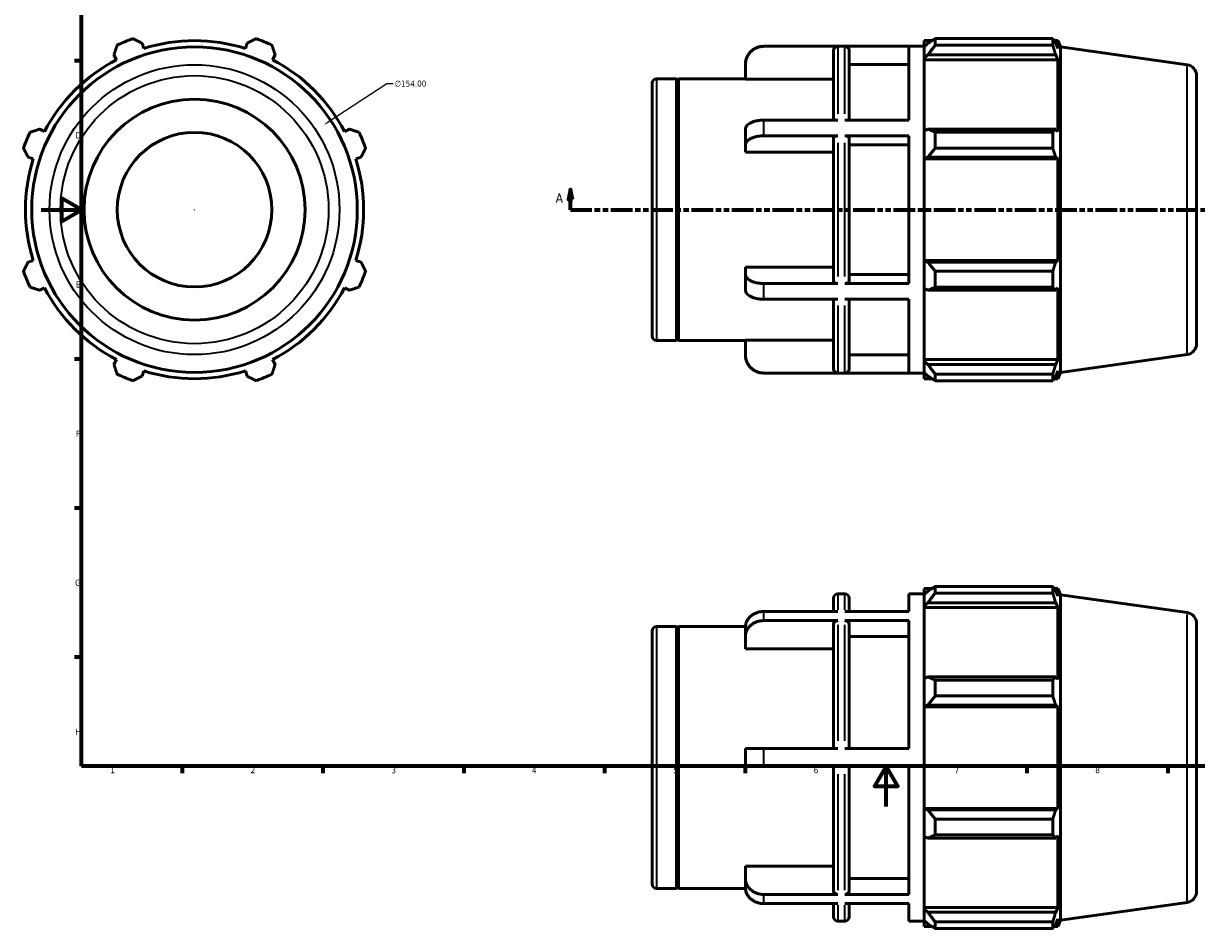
# Model space of a CAD drawing. Header units: millimetres. Extents: x -56 to 934, y -61 to 756.
# Tile 1 of 4: x -9 to 575, y -61 to 390. Entities that reach past the tile are written whole.
import ezdxf

# ---------------------------------------------------------------- set-up
doc = ezdxf.new("R2010")
doc.units = ezdxf.units.MM
doc.linetypes.add('DOUBLE_DASH_CHAIN', pattern=[1.2403, 0.6614, -0.0827, 0.1654, -0.0827, 0.1654, -0.0827])
for name, color, linetype, lineweight in [('Border (ANSI)', 7, 'Continuous', 70), ('Dimension (ANSI)', 7, 'Continuous', 25), ('Section Line (ANSI)', 7, 'DOUBLE_DASH_CHAIN', 70), ('Visible (ANSI)', 7, 'Continuous', 50), ('Visible Narrow (ANSI)', 7, 'Continuous', 35)]:
    doc.layers.add(name, color=color, linetype=linetype, lineweight=lineweight)
doc.styles.add('Label Text (ANSI)', font='tahoma.ttf')
doc.styles.add('Note Text (ANSI)', font='tahoma.ttf')
doc.dimstyles.new('Default - mm (ANSI)', dxfattribs={"dimtxt": 3.048, "dimasz": 2.5, "dimexe": 3.175, "dimexo": 1.6002, "dimgap": 0.8, "dimtad": 0, "dimtoh": 1, "dimrnd": 1e-08, "dimzin": 4, "dimdsep": 46, "dimtxsty": 'Note Text (ANSI)', "dimcen": 0.09, "dimdle": 10, "dimclrd": 256, "dimclre": 256, "dimclrt": 256, "dimadec": 1, "dimazin": 1, "dimtfac": 1, "dimtofl": 0, "dimtmove": 0, "dimatfit": 3, "dimfxl": 1, "dimtolj": 1, "dimtzin": 4, "dimlwd": -1, "dimlwe": -1, "dimarcsym": 0})

# ---------------------------------------------------------------- blocks, each defined once
blk = doc.blocks.new('Borders Default Border')
at = {"layer": 'Border (ANSI)'}
for p, q in [((20, 371.25), (16.55, 371.25)), ((20, 222.75), (16.55, 222.75)), ((20, 148.5), (16.55, 148.5)), ((20, 74.25), (16.55, 74.25)), ((70.08, 20), (70.08, 16.55)), ((140.17, 20), (140.17, 16.55)), ((210.25, 20), (210.25, 16.55)), ((280.33, 20), (280.33, 16.55)), ((350.42, 20), (350.42, 16.55)), ((490.58, 20), (490.58, 16.55)), ((560.67, 20), (560.67, 16.55))]:
    blk.add_line(p, q, dxfattribs=at)
at = {"layer": 'Border (ANSI)', "flags": 128}
for points in [[(20, 20), (20, 574), (821, 574), (821, 20), (20, 20)], [(0, 297), (20, 297), (10, 302.77), (10, 291.23), (20, 297)], [(420.5, 0), (420.5, 20), (414.73, 10), (426.27, 10), (420.5, 20)]]:
    blk.add_lwpolyline(points, dxfattribs=at)
at = {"layer": 'Border (ANSI)', "char_height": 3.05, "attachment_point": 7, "style": 'Note Text (ANSI)'}
for s, insert in [('D', (16.96, 332.6)), ('E', (17.21, 258.35)), ('F', (17.29, 184.1)), ('G', (16.81, 109.79)), ('H', (16.97, 35.6)), ('1', (34.35, 16.55)), ('2', (104.2, 16.55)), ('3', (174.26, 16.49)), ('4', (244.23, 16.55)), ('5', (314.48, 16.49)), ('6', (384.49, 16.49)), ('7', (454.6, 16.55)), ('8', (524.63, 16.48))]:
    blk.add_mtext(s, dxfattribs=dict(at, insert=insert))
blk = doc.blocks.new('2dTransSection0')
at = {"layer": 'Section Line (ANSI)', "linetype": 'Continuous'}
for p, q in [((263.38, 307.11), (262.38, 302.11)), ((263.38, 302.11), (263.38, 307.11)), ((264.38, 302.11), (263.38, 307.11)), ((615.68, 307.11), (614.68, 302.11)), ((615.68, 302.11), (615.68, 307.11)), ((616.68, 302.11), (615.68, 307.11)), ((262.38, 302.11), (264.38, 302.11)), ((263.38, 297.11), (263.38, 302.11)), ((614.68, 302.11), (616.68, 302.11)), ((615.68, 297.11), (615.68, 302.11)), ((263.38, 297.11), (273.89, 297.11)), ((605.18, 297.11), (615.68, 297.11))]:
    blk.add_line(p, q, dxfattribs=at)
at = {"layer": 'Section Line (ANSI)', "linetype": 'DOUBLE_DASH_CHAIN', "ltscale": 16.210289}
blk.add_line((263.38, 297.11), (615.68, 297.11), dxfattribs=at)
at = {"layer": 'Section Line (ANSI)', "linetype": 'Continuous', "flags": 128}
for points in [[(264.38, 302.11), (263.38, 307.11), (262.38, 302.11), (264.38, 302.11)], [(616.68, 302.11), (615.68, 307.11), (614.68, 302.11), (616.68, 302.11)]]:
    blk.add_lwpolyline(points, dxfattribs=at)
at = {"layer": 'Section Line (ANSI)'}
for points in [[(264.38, 302.11), (263.38, 307.11), (262.38, 302.11), (264.38, 302.11)], [(616.68, 302.11), (615.68, 307.11), (614.68, 302.11), (616.68, 302.11)]]:
    blk.add_solid(points, dxfattribs=at)
at = {"layer": 'Section Line (ANSI)', "char_height": 4.57, "attachment_point": 7, "style": 'Label Text (ANSI)'}
for insert in [(256.02, 300.61), (619.15, 300.61)]:
    blk.add_mtext('A', dxfattribs=dict(at, insert=insert))
blk = doc.blocks.new('*D11')
at = {"layer": 'Defpoints', "color": 0, "transparency": 16777216}
for p in [(140.68, 339.31), (11.88, 254.9)]:
    blk.add_point(p, dxfattribs=at)
at = {"layer": 'Dimension (ANSI)', "transparency": 16777216}
for p, q in [((171.92, 359.78), (142.78, 340.68)), ((175.14, 359.78), (171.92, 359.78)), ((76.19, 297.11), (76.37, 297.11)), ((76.28, 297.02), (76.28, 297.2))]:
    blk.add_line(p, q, dxfattribs=at)
blk.add_solid([(142.55, 341.03), (143, 340.33), (140.68, 339.31)], dxfattribs=at)
at = {"layer": 'Dimension (ANSI)', "transparency": 16777216, "insert": (175.94, 361.42), "char_height": 3.048, "attachment_point": 1, "style": 'Note Text (ANSI)'}
blk.add_mtext('\\A1;∅154.00', dxfattribs=at)

msp = doc.modelspace()

# ---------------------------------------------------------------- linework, layer by layer
at = {"layer": 'Visible (ANSI)'}
for p, q in [((50.972, 377.378), (50.155, 379.967)), ((102.406, 379.967), (101.59, 377.378)), ((439.531, 381.273), (439.531, 378.241)), ((439.531, 381.273), (443.384, 381.273)), ((441.341, 379.967), (439.531, 378.241)), ((444.961, 382.262), (444.961, 378.99)), ((444.961, 382.262), (503.452, 382.262)), ((503.452, 378.99), (503.452, 382.262)), ((504.089, 381.273), (506.011, 381.273)), ((506.011, 377.378), (504.914, 379.967)), ((507.281, 378.13), (506.011, 381.273)), ((506.011, 377.378), (506.011, 381.273)), ((36.164, 374.172), (37.418, 371.763)), ((115.144, 371.763), (116.397, 374.172)), ((359.538, 378.558), (439.531, 378.558)), ((396.565, 378.432), (359.538, 378.432)), ((394.365, 341.689), (394.365, 376.229)), ((431.788, 378.432), (399.907, 378.432)), ((402.107, 376.229), (402.107, 341.689)), ((431.788, 341.689), (431.788, 378.432)), ((439.531, 372.566), (439.531, 378.241)), ((439.531, 372.566), (441.341, 374.172)), ((441.341, 374.172), (504.914, 374.172)), ((503.452, 378.99), (444.961, 378.99)), ((504.914, 374.172), (506.011, 371.763)), ((507.281, 216.086), (507.281, 378.13)), ((570.297, 369.274), (507.281, 378.13)), ((350.488, 369.367), (350.488, 369.508)), ((350.488, 362.111), (350.488, 369.367)), ((431.788, 369.367), (402.107, 369.367)), ((439.531, 371.763), (439.531, 372.566)), ((439.531, 371.763), (439.531, 336.389)), ((439.531, 371.763), (506.011, 371.763)), ((506.011, 335.971), (506.011, 371.763)), ((306.231, 362.268), (316.131, 362.268)), ((316.131, 231.948), (316.131, 362.268)), ((316.631, 361.768), (316.131, 362.268)), ((316.631, 361.768), (317.131, 362.268)), ((317.131, 231.948), (317.131, 362.268)), ((317.131, 362.268), (350.488, 362.268)), ((394.365, 362.111), (350.488, 362.111)), ((575.031, 363.827), (575.031, 230.389)), ((304.031, 234.148), (304.031, 360.068)), ((316.631, 232.448), (316.631, 361.768)), ((396.565, 341.689), (359.538, 341.689)), ((431.788, 341.689), (399.907, 341.689)), ((1.625, 335.971), (-0.783, 337.225)), ((153.344, 337.225), (150.936, 335.971)), ((350.488, 329.319), (350.488, 337.156)), ((396.565, 333.851), (359.538, 333.851)), ((431.788, 333.851), (399.907, 333.851)), ((431.788, 260.365), (431.788, 333.851)), ((441.341, 337.225), (439.531, 336.389)), ((439.531, 322.689), (439.531, 336.389)), ((504.914, 337.225), (441.341, 337.225)), ((444.961, 335.653), (444.961, 327.752)), ((444.961, 335.653), (503.452, 335.653)), ((503.452, 327.752), (503.452, 335.653)), ((506.011, 335.971), (504.914, 337.225)), ((350.488, 325.691), (350.488, 329.319)), ((394.365, 261.467), (394.365, 332.75)), ((402.107, 332.75), (402.107, 261.467)), ((431.788, 329.319), (402.107, 329.319)), ((503.452, 327.752), (444.961, 327.752)), ((-6.578, 323.233), (-3.989, 322.417)), ((156.55, 322.417), (159.14, 323.233)), ((394.365, 325.691), (350.488, 325.691)), ((439.531, 322.689), (441.341, 323.233)), ((439.531, 322.417), (439.531, 322.689)), ((439.531, 322.417), (439.531, 271.799)), ((439.531, 322.417), (506.011, 322.417)), ((441.341, 323.233), (504.914, 323.233)), ((504.914, 323.233), (506.011, 322.417)), ((506.011, 271.799), (506.011, 322.417)), ((-3.989, 271.799), (-6.578, 270.983)), ((159.14, 270.983), (156.55, 271.799)), ((439.531, 271.527), (439.531, 271.799)), ((439.531, 271.799), (506.011, 271.799)), ((441.341, 270.983), (439.531, 271.527)), ((439.531, 257.827), (439.531, 271.527)), ((504.914, 270.983), (441.341, 270.983)), ((506.011, 271.799), (504.914, 270.983)), ((350.488, 264.898), (350.488, 268.526)), ((350.488, 268.526), (394.365, 268.526)), ((350.488, 257.06), (350.488, 264.898)), ((402.107, 264.898), (431.788, 264.898)), ((444.961, 266.464), (444.961, 258.564)), ((444.961, 266.464), (503.452, 266.464)), ((503.452, 258.564), (503.452, 266.464)), ((-0.783, 256.991), (1.625, 258.245)), ((150.936, 258.245), (153.344, 256.991)), ((396.565, 260.365), (359.538, 260.365)), ((431.788, 260.365), (399.907, 260.365)), ((439.531, 257.827), (441.341, 256.991)), ((439.531, 257.827), (439.531, 222.453)), ((441.341, 256.991), (504.914, 256.991)), ((503.452, 258.564), (444.961, 258.564)), ((504.914, 256.991), (506.011, 258.245)), ((506.011, 222.453), (506.011, 258.245)), ((396.565, 252.527), (359.538, 252.527)), ((394.365, 217.987), (394.365, 252.527)), ((431.788, 252.527), (399.907, 252.527)), ((402.107, 252.527), (402.107, 217.987)), ((431.788, 215.784), (431.788, 252.527)), ((306.231, 231.948), (316.131, 231.948)), ((316.631, 232.448), (316.131, 231.948)), ((316.631, 232.448), (317.131, 231.948)), ((317.131, 231.948), (350.488, 231.948)), ((350.488, 224.85), (350.488, 232.105)), ((350.488, 232.105), (394.365, 232.105)), ((37.418, 222.453), (36.164, 220.045)), ((116.397, 220.045), (115.144, 222.453)), ((350.488, 224.708), (350.488, 224.85)), ((402.107, 224.85), (431.788, 224.85)), ((439.531, 221.65), (439.531, 222.453)), ((439.531, 222.453), (506.011, 222.453)), ((506.011, 222.453), (504.914, 220.045)), ((570.297, 224.943), (507.281, 216.086)), ((50.155, 214.249), (50.972, 216.839)), ((101.59, 216.839), (102.406, 214.249)), ((439.531, 215.975), (439.531, 221.65)), ((441.341, 220.045), (439.531, 221.65)), ((504.914, 220.045), (441.341, 220.045)), ((504.914, 214.249), (506.011, 216.839)), ((506.011, 212.943), (506.011, 216.839)), ((507.281, 216.086), (506.011, 212.943)), ((396.565, 215.784), (359.538, 215.784)), ((359.538, 215.658), (439.531, 215.658)), ((431.788, 215.784), (399.907, 215.784)), ((439.531, 215.975), (441.341, 214.249)), ((439.531, 215.975), (439.531, 212.943)), ((439.531, 212.943), (443.384, 212.943)), ((444.961, 215.227), (444.961, 211.954)), ((444.961, 215.227), (503.452, 215.227)), ((503.452, 211.954), (444.961, 211.954)), ((503.452, 211.954), (503.452, 215.227)), ((504.089, 212.943), (506.011, 212.943)), ((396.565, 105.798), (399.907, 105.798)), ((431.788, 97.039), (431.788, 105.798)), ((431.788, 105.798), (439.531, 105.798)), ((439.531, 108.513), (439.531, 105.481)), ((439.531, 108.513), (443.384, 108.513)), ((441.341, 107.207), (439.531, 105.481)), ((439.531, 99.806), (439.531, 105.481)), ((444.961, 109.502), (444.961, 106.229)), ((444.961, 109.502), (503.452, 109.502)), ((503.452, 106.229), (444.961, 106.229)), ((503.452, 106.229), (503.452, 109.502)), ((504.089, 108.513), (506.011, 108.513)), ((506.011, 104.618), (504.914, 107.207)), ((507.281, 105.37), (506.011, 108.513)), ((506.011, 104.618), (506.011, 108.513)), ((507.281, -56.674), (507.281, 105.37)), ((570.297, 96.513), (507.281, 105.37)), ((394.365, 97.039), (394.365, 103.598)), ((402.107, 103.598), (402.107, 97.039)), ((439.531, 99.806), (441.341, 101.412)), ((439.531, 99.003), (439.531, 99.806)), ((441.341, 101.412), (504.914, 101.412)), ((504.914, 101.412), (506.011, 99.003)), ((396.565, 97.039), (359.538, 97.039)), ((431.788, 97.039), (399.907, 97.039)), ((439.531, 99.003), (439.531, 63.629)), ((439.531, 99.003), (506.011, 99.003)), ((506.011, 63.211), (506.011, 99.003)), ((306.231, 89.508), (316.131, 89.508)), ((316.131, -40.812), (316.131, 89.508)), ((316.631, 89.008), (316.131, 89.508)), ((316.631, 89.008), (317.131, 89.508)), ((316.631, -40.312), (316.631, 89.008)), ((317.131, -40.812), (317.131, 89.508)), ((317.131, 89.508), (350.496, 89.508)), ((350.488, 84.663), (350.488, 89.188)), ((396.565, 92.514), (359.538, 92.514)), ((394.365, 28.873), (394.365, 90.606)), ((431.788, 92.514), (399.907, 92.514)), ((402.107, 90.606), (402.107, 28.873)), ((431.788, 28.873), (431.788, 92.514)), ((575.031, 91.067), (575.031, -42.371)), ((304.031, -38.612), (304.031, 87.308)), ((350.488, 78.38), (350.488, 84.663)), ((431.788, 84.663), (402.107, 84.663)), ((394.365, 78.38), (350.488, 78.38)), ((441.341, 64.465), (439.531, 63.629)), ((504.914, 64.465), (441.341, 64.465)), ((506.011, 63.211), (504.914, 64.465)), ((439.531, 49.929), (439.531, 63.629)), ((444.961, 62.893), (444.961, 54.992)), ((444.961, 62.893), (503.452, 62.893)), ((503.452, 54.992), (503.452, 62.893)), ((503.452, 54.992), (444.961, 54.992)), ((439.531, 49.929), (441.341, 50.473)), ((439.531, 49.657), (439.531, 49.929)), ((439.531, 49.657), (439.531, -0.961)), ((439.531, 49.657), (506.011, 49.657)), ((441.341, 50.473), (504.914, 50.473)), ((504.914, 50.473), (506.011, 49.657)), ((506.011, -0.961), (506.011, 49.657)), ((350.488, 19.823), (350.488, 28.873)), ((396.565, 28.873), (359.538, 28.873)), ((399.907, 28.873), (431.788, 28.873)), ((396.565, 19.823), (359.538, 19.823)), ((394.365, -41.91), (394.365, 19.823)), ((431.788, 19.823), (399.907, 19.823)), ((402.107, 19.823), (402.107, -41.91)), ((431.788, -43.818), (431.788, 19.823)), ((439.531, -1.233), (439.531, -0.961)), ((439.531, -0.961), (506.011, -0.961)), ((439.531, -14.933), (439.531, -1.233)), ((441.341, -1.777), (439.531, -1.233)), ((504.914, -1.777), (441.341, -1.777)), ((506.011, -0.961), (504.914, -1.777)), ((444.961, -6.296), (444.961, -14.196)), ((444.961, -6.296), (503.452, -6.296)), ((503.452, -14.196), (503.452, -6.296)), ((439.531, -14.933), (439.531, -50.307)), ((439.531, -14.933), (441.341, -15.769)), ((441.341, -15.769), (504.914, -15.769)), ((503.452, -14.196), (444.961, -14.196)), ((504.914, -15.769), (506.011, -14.515)), ((506.011, -50.307), (506.011, -14.515)), ((350.488, -35.967), (350.488, -29.683)), ((350.488, -29.683), (394.365, -29.683)), ((306.231, -40.812), (316.131, -40.812)), ((316.631, -40.312), (316.131, -40.812)), ((316.631, -40.312), (317.131, -40.812)), ((317.131, -40.812), (350.496, -40.812)), ((350.488, -40.492), (350.488, -35.967)), ((402.107, -35.967), (431.788, -35.967)), ((396.565, -43.818), (359.538, -43.818)), ((431.788, -43.818), (399.907, -43.818)), ((396.565, -48.343), (359.538, -48.343)), ((394.365, -54.902), (394.365, -48.343)), ((431.788, -48.343), (399.907, -48.343)), ((402.107, -48.343), (402.107, -54.902)), ((431.788, -57.102), (431.788, -48.343)), ((439.531, -51.11), (439.531, -50.307)), ((439.531, -50.307), (506.011, -50.307)), ((439.531, -56.785), (439.531, -51.11)), ((441.341, -52.715), (439.531, -51.11)), ((506.011, -50.307), (504.914, -52.715)), ((570.297, -47.817), (507.281, -56.674)), ((396.565, -57.102), (399.907, -57.102)), ((431.788, -57.102), (439.531, -57.102)), ((439.531, -56.785), (439.531, -59.817)), ((439.531, -56.785), (441.341, -58.511)), ((504.914, -52.715), (441.341, -52.715)), ((444.961, -57.533), (444.961, -60.806)), ((444.961, -57.533), (503.452, -57.533)), ((503.452, -60.806), (503.452, -57.533)), ((504.914, -58.511), (506.011, -55.922)), ((506.011, -59.817), (506.011, -55.922)), ((507.281, -56.674), (506.011, -59.817)), ((439.531, -59.817), (443.384, -59.817)), ((503.452, -60.806), (444.961, -60.806)), ((504.089, -59.817), (506.011, -59.817))]:
    msp.add_line(p, q, dxfattribs=at)
for radius in [81.022, 55, 38.5]:
    msp.add_circle((76.281, 297.108), radius, dxfattribs=at)
for centre, radius, start, end in [((76.281, 297.108), 90.5, 109.791984, 115.208016), ((76.281, 297.108), 84.165, 72.5, 107.5), ((76.281, 297.108), 90.5, 64.791984, 70.208016), ((359.538, 369.508), 9.05, 90, 180), ((76.281, 297.108), 84.165, 117.5, 152.5), ((76.281, 297.108), 84.165, 27.5, 62.5), ((569.531, 363.827), 5.5, 0, 82), ((306.231, 360.068), 2.2, 90, 180), ((76.281, 297.108), 90.5, 154.791984, 160.208016), ((76.281, 297.108), 90.5, 19.791984, 25.208016), ((76.281, 297.108), 84.165, 162.5, 197.5), ((76.281, 297.108), 84.165, 342.5, 17.5), ((76.281, 297.108), 90.5, 199.791984, 205.208016), ((76.281, 297.108), 90.5, 334.791984, 340.208016), ((76.281, 297.108), 84.165, 207.5, 242.5), ((76.281, 297.108), 84.165, 297.5, 332.5), ((306.231, 234.148), 2.2, 180, 270), ((569.531, 230.389), 5.5, 278, 0), ((359.538, 224.708), 9.05, 180, 270), ((76.281, 297.108), 84.165, 252.5, 287.5), ((76.281, 297.108), 90.5, 244.791984, 250.208016), ((76.281, 297.108), 90.5, 289.791984, 295.208016), ((396.565, 103.598), 2.2, 90, 180), ((399.907, 103.598), 2.2, 0, 90), ((569.531, 91.067), 5.5, 0, 82), ((306.231, 87.308), 2.2, 90, 180), ((306.231, -38.612), 2.2, 180, 270), ((569.531, -42.371), 5.5, 278, 0), ((396.565, -54.902), 2.2, 180, 270), ((399.907, -54.902), 2.2, 270, 0)]:
    msp.add_arc(centre, radius, start, end, dxfattribs=at)
for points, weights in [([(45.637, 382.262), (47.942, 381.091), (50.155, 379.967)], [1, 1.00115078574, 1.00148468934]), ([(102.406, 379.967), (104.619, 381.091), (106.925, 382.262)], [1.00148468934, 1.00115078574, 1]), ([(444.961, 382.262), (443.079, 381.091), (441.341, 379.967)], [1.01331659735, 1.00957785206, 1.00503179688]), ([(503.452, 382.262), (504.212, 381.091), (504.914, 379.967)], [1, 1.00115078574, 1.00148468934]), ([(36.164, 374.172), (36.934, 376.531), (37.736, 378.99)], [1.00148468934, 1.00115078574, 1]), ([(114.825, 378.99), (115.627, 376.531), (116.397, 374.172)], [1, 1.00115078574, 1.00148468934]), ([(441.341, 374.172), (443.079, 376.531), (444.961, 378.99)], [1.00503179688, 1.00957785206, 1.01331659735]), ([(504.914, 374.172), (504.212, 376.531), (503.452, 378.99)], [1.00148468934, 1.00115078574, 1]), ([(-5.601, 335.653), (-3.143, 336.455), (-0.783, 337.225)], [1, 1.00115078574, 1.00148468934]), ([(153.344, 337.225), (155.704, 336.455), (158.162, 335.653)], [1.00148468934, 1.00115078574, 1]), ([(444.961, 335.653), (443.079, 336.455), (441.341, 337.225)], [1.01331659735, 1.00957785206, 1.00503179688]), ([(503.452, 335.653), (504.212, 336.455), (504.914, 337.225)], [1, 1.00115078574, 1.00148468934]), ([(-6.578, 323.233), (-7.702, 325.447), (-8.873, 327.752)], [1.00148468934, 1.00115078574, 1]), ([(161.435, 327.752), (160.264, 325.447), (159.14, 323.233)], [1, 1.00115078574, 1.00148468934]), ([(441.341, 323.233), (443.079, 325.447), (444.961, 327.752)], [1.00503179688, 1.00957785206, 1.01331659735]), ([(504.914, 323.233), (504.212, 325.447), (503.452, 327.752)], [1.00148468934, 1.00115078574, 1]), ([(-8.873, 266.464), (-7.702, 268.77), (-6.578, 270.983)], [1, 1.00115078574, 1.00148468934]), ([(159.14, 270.983), (160.264, 268.77), (161.435, 266.464)], [1.00148468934, 1.00115078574, 1]), ([(444.961, 266.464), (443.079, 268.77), (441.341, 270.983)], [1.01331659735, 1.00957785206, 1.00503179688]), ([(503.452, 266.464), (504.212, 268.77), (504.914, 270.983)], [1, 1.00115078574, 1.00148468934]), ([(-0.783, 256.991), (-3.143, 257.761), (-5.601, 258.564)], [1.00148468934, 1.00115078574, 1]), ([(158.162, 258.564), (155.704, 257.761), (153.344, 256.991)], [1, 1.00115078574, 1.00148468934]), ([(441.341, 256.991), (443.079, 257.761), (444.961, 258.564)], [1.00503179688, 1.00957785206, 1.01331659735]), ([(504.914, 256.991), (504.212, 257.761), (503.452, 258.564)], [1.00148468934, 1.00115078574, 1]), ([(37.736, 215.227), (36.934, 217.685), (36.164, 220.045)], [1, 1.00115078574, 1.00148468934]), ([(116.397, 220.045), (115.627, 217.685), (114.825, 215.227)], [1.00148468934, 1.00115078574, 1]), ([(444.961, 215.227), (443.079, 217.685), (441.341, 220.045)], [1.01331659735, 1.00957785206, 1.00503179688]), ([(503.452, 215.227), (504.212, 217.685), (504.914, 220.045)], [1, 1.00115078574, 1.00148468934]), ([(50.155, 214.249), (47.942, 213.125), (45.637, 211.954)], [1.00148468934, 1.00115078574, 1]), ([(106.925, 211.954), (104.619, 213.125), (102.406, 214.249)], [1, 1.00115078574, 1.00148468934]), ([(441.341, 214.249), (443.079, 213.125), (444.961, 211.954)], [1.00503179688, 1.00957785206, 1.01331659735]), ([(504.914, 214.249), (504.212, 213.125), (503.452, 211.954)], [1.00148468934, 1.00115078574, 1]), ([(444.961, 109.502), (443.079, 108.331), (441.341, 107.207)], [1.01331659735, 1.00957785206, 1.00503179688]), ([(441.341, 101.412), (443.079, 103.771), (444.961, 106.229)], [1.00503179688, 1.00957785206, 1.01331659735]), ([(503.452, 109.502), (504.212, 108.331), (504.914, 107.207)], [1, 1.00115078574, 1.00148468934]), ([(504.914, 101.412), (504.212, 103.771), (503.452, 106.229)], [1.00148468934, 1.00115078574, 1]), ([(444.961, 62.893), (443.079, 63.695), (441.341, 64.465)], [1.01331659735, 1.00957785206, 1.00503179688]), ([(503.452, 62.893), (504.212, 63.695), (504.914, 64.465)], [1, 1.00115078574, 1.00148468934]), ([(441.341, 50.473), (443.079, 52.687), (444.961, 54.992)], [1.00503179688, 1.00957785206, 1.01331659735]), ([(504.914, 50.473), (504.212, 52.687), (503.452, 54.992)], [1.00148468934, 1.00115078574, 1]), ([(444.961, -6.296), (443.079, -3.99), (441.341, -1.777)], [1.01331659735, 1.00957785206, 1.00503179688]), ([(503.452, -6.296), (504.212, -3.99), (504.914, -1.777)], [1, 1.00115078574, 1.00148468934]), ([(441.341, -15.769), (443.079, -14.999), (444.961, -14.196)], [1.00503179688, 1.00957785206, 1.01331659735]), ([(504.914, -15.769), (504.212, -14.999), (503.452, -14.196)], [1.00148468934, 1.00115078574, 1]), ([(444.961, -57.533), (443.079, -55.075), (441.341, -52.715)], [1.01331659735, 1.00957785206, 1.00503179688]), ([(503.452, -57.533), (504.212, -55.075), (504.914, -52.715)], [1, 1.00115078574, 1.00148468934]), ([(441.341, -58.511), (443.079, -59.635), (444.961, -60.806)], [1.00503179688, 1.00957785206, 1.01331659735]), ([(504.914, -58.511), (504.212, -59.635), (503.452, -60.806)], [1.00148468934, 1.00115078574, 1])]:
    msp.add_rational_spline(points, weights, degree=2, dxfattribs=at)
for points, knots in [([(350.488, 369.367), (350.488, 369.926), (350.544, 370.538), (350.781, 371.735), (350.964, 372.321), (351.392, 373.355), (351.676, 373.899), (352.353, 374.913), (352.746, 375.384), (353.536, 376.175), (354.006, 376.567), (355.019, 377.245), (355.561, 377.529), (356.593, 377.957), (357.177, 378.14), (358.371, 378.377), (358.98, 378.432), (359.538, 378.432)], [-1.3414583, -1.3414583, -1.3414583, -1.3414583, -1.1735102, -1.1735102, -1.0055622, -1.0055622, -0.8378034, -0.8378034, -0.6700445, -0.6700445, -0.5024671, -0.5024671, -0.3348897, -0.3348897, -0.1674448, -0.1674448, 0, 0, 0, 0]), ([(394.365, 376.229), (394.365, 376.501), (394.428, 376.821), (394.636, 377.324), (394.817, 377.595), (395.201, 377.98), (395.472, 378.161), (395.974, 378.369), (396.293, 378.432), (396.565, 378.432)], [0.97824083, 0.97824083, 0.97824083, 0.97824083, 1.05986767, 1.05986767, 1.14142425, 1.14142425, 1.22290066, 1.22290066, 1.30431272, 1.30431272, 1.30431272, 1.30431272]), ([(399.907, 378.432), (400.179, 378.432), (400.498, 378.369), (401, 378.161), (401.271, 377.98), (401.655, 377.595), (401.836, 377.324), (402.044, 376.821), (402.107, 376.501), (402.107, 376.229)], [0, 0, 0, 0, 0.08141206, 0.08141206, 0.16288846, 0.16288846, 0.24444505, 0.24444505, 0.32607188, 0.32607188, 0.32607188, 0.32607188]), ([(359.538, 341.689), (358.98, 341.689), (358.371, 341.661), (357.177, 341.543), (356.593, 341.451), (355.561, 341.237), (355.019, 341.095), (354.006, 340.757), (353.536, 340.56), (352.746, 340.165), (352.353, 339.929), (351.676, 339.422), (351.392, 339.151), (350.964, 338.634), (350.781, 338.34), (350.544, 337.742), (350.488, 337.436), (350.488, 337.156)], [0, 0, 0, 0, 0.1674448, 0.1674448, 0.3348897, 0.3348897, 0.5024671, 0.5024671, 0.6700445, 0.6700445, 0.8378034, 0.8378034, 1.0055622, 1.0055622, 1.1735102, 1.1735102, 1.3414583, 1.3414583, 1.3414583, 1.3414583]), ([(350.488, 329.319), (350.488, 329.599), (350.544, 329.904), (350.781, 330.503), (350.964, 330.796), (351.392, 331.313), (351.676, 331.585), (352.353, 332.092), (352.746, 332.327), (353.536, 332.723), (354.006, 332.919), (355.019, 333.258), (355.561, 333.4), (356.593, 333.614), (357.177, 333.705), (358.371, 333.824), (358.98, 333.851), (359.538, 333.851)], [-1.3414583, -1.3414583, -1.3414583, -1.3414583, -1.1735102, -1.1735102, -1.0055622, -1.0055622, -0.8378034, -0.8378034, -0.6700445, -0.6700445, -0.5024671, -0.5024671, -0.3348897, -0.3348897, -0.1674448, -0.1674448, 0, 0, 0, 0]), ([(396.565, 333.851), (396.293, 333.851), (395.974, 333.82), (395.472, 333.716), (395.201, 333.625), (394.817, 333.433), (394.636, 333.297), (394.428, 333.046), (394.365, 332.886), (394.365, 332.75)], [0, 0, 0, 0, 0.08141206, 0.08141206, 0.16288846, 0.16288846, 0.24444505, 0.24444505, 0.32607188, 0.32607188, 0.32607188, 0.32607188]), ([(402.107, 332.75), (402.107, 332.886), (402.044, 333.046), (401.836, 333.297), (401.655, 333.433), (401.271, 333.625), (401, 333.716), (400.498, 333.82), (400.179, 333.851), (399.907, 333.851)], [-0.32607188, -0.32607188, -0.32607188, -0.32607188, -0.24444505, -0.24444505, -0.16288846, -0.16288846, -0.08141206, -0.08141206, 0, 0, 0, 0]), ([(359.538, 260.365), (358.98, 260.365), (358.371, 260.392), (357.177, 260.511), (356.593, 260.602), (355.561, 260.816), (355.019, 260.959), (354.006, 261.297), (353.536, 261.494), (352.746, 261.889), (352.353, 262.125), (351.676, 262.632), (351.392, 262.903), (350.964, 263.42), (350.781, 263.713), (350.544, 264.312), (350.488, 264.618), (350.488, 264.898)], [0, 0, 0, 0, 0.1674448, 0.1674448, 0.3348897, 0.3348897, 0.5024671, 0.5024671, 0.6700445, 0.6700445, 0.8378034, 0.8378034, 1.0055622, 1.0055622, 1.1735102, 1.1735102, 1.3414583, 1.3414583, 1.3414583, 1.3414583]), ([(350.488, 257.06), (350.488, 256.78), (350.544, 256.475), (350.781, 255.876), (350.964, 255.583), (351.392, 255.066), (351.676, 254.794), (352.353, 254.287), (352.746, 254.051), (353.536, 253.656), (354.006, 253.46), (355.019, 253.121), (355.561, 252.979), (356.593, 252.765), (357.177, 252.674), (358.371, 252.555), (358.98, 252.527), (359.538, 252.527)], [-1.3414583, -1.3414583, -1.3414583, -1.3414583, -1.1735102, -1.1735102, -1.0055622, -1.0055622, -0.8378034, -0.8378034, -0.6700445, -0.6700445, -0.5024671, -0.5024671, -0.3348897, -0.3348897, -0.1674448, -0.1674448, 0, 0, 0, 0]), ([(394.365, 261.467), (394.365, 261.331), (394.428, 261.17), (394.636, 260.919), (394.817, 260.783), (395.201, 260.591), (395.472, 260.501), (395.974, 260.397), (396.293, 260.365), (396.565, 260.365)], [-0.32607188, -0.32607188, -0.32607188, -0.32607188, -0.24444505, -0.24444505, -0.16288846, -0.16288846, -0.08141206, -0.08141206, 0, 0, 0, 0]), ([(399.907, 260.365), (400.179, 260.365), (400.498, 260.397), (401, 260.501), (401.271, 260.591), (401.655, 260.783), (401.836, 260.919), (402.044, 261.17), (402.107, 261.331), (402.107, 261.467)], [0, 0, 0, 0, 0.08141206, 0.08141206, 0.16288846, 0.16288846, 0.24444505, 0.24444505, 0.32607188, 0.32607188, 0.32607188, 0.32607188]), ([(359.538, 215.784), (358.98, 215.784), (358.371, 215.839), (357.177, 216.077), (356.593, 216.259), (355.561, 216.687), (355.019, 216.972), (354.006, 217.649), (353.536, 218.041), (352.746, 218.832), (352.353, 219.303), (351.676, 220.318), (351.392, 220.861), (350.964, 221.895), (350.781, 222.481), (350.544, 223.678), (350.488, 224.29), (350.488, 224.85)], [0, 0, 0, 0, 0.1674448, 0.1674448, 0.3348897, 0.3348897, 0.5024671, 0.5024671, 0.6700445, 0.6700445, 0.8378034, 0.8378034, 1.0055622, 1.0055622, 1.1735102, 1.1735102, 1.3414583, 1.3414583, 1.3414583, 1.3414583]), ([(394.365, 217.987), (394.365, 217.715), (394.428, 217.395), (394.636, 216.892), (394.817, 216.621), (395.201, 216.237), (395.472, 216.055), (395.974, 215.848), (396.293, 215.784), (396.565, 215.784)], [-0.32607188, -0.32607188, -0.32607188, -0.32607188, -0.24444505, -0.24444505, -0.16288846, -0.16288846, -0.08141206, -0.08141206, 0, 0, 0, 0]), ([(399.907, 215.784), (400.179, 215.784), (400.498, 215.848), (401, 216.055), (401.271, 216.237), (401.655, 216.621), (401.836, 216.892), (402.044, 217.395), (402.107, 217.715), (402.107, 217.987)], [0, 0, 0, 0, 0.08141206, 0.08141206, 0.16288846, 0.16288846, 0.24444505, 0.24444505, 0.32607188, 0.32607188, 0.32607188, 0.32607188]), ([(359.538, 97.039), (358.98, 97.039), (358.371, 96.992), (357.177, 96.786), (356.593, 96.628), (355.561, 96.257), (355.019, 96.011), (354.006, 95.424), (353.536, 95.084), (352.746, 94.399), (352.353, 93.991), (351.676, 93.113), (351.392, 92.643), (350.964, 91.747), (350.781, 91.24), (350.544, 90.203), (350.488, 89.673), (350.488, 89.188)], [0, 0, 0, 0, 0.1674448, 0.1674448, 0.3348897, 0.3348897, 0.5024671, 0.5024671, 0.6700445, 0.6700445, 0.8378034, 0.8378034, 1.0055622, 1.0055622, 1.1735102, 1.1735102, 1.3414583, 1.3414583, 1.3414583, 1.3414583]), ([(350.488, 84.663), (350.488, 85.148), (350.544, 85.678), (350.781, 86.715), (350.964, 87.222), (351.392, 88.118), (351.676, 88.588), (352.353, 89.466), (352.746, 89.874), (353.536, 90.559), (354.006, 90.899), (355.019, 91.486), (355.561, 91.732), (356.593, 92.103), (357.177, 92.261), (358.371, 92.467), (358.98, 92.514), (359.538, 92.514)], [-1.3414583, -1.3414583, -1.3414583, -1.3414583, -1.1735102, -1.1735102, -1.0055622, -1.0055622, -0.8378034, -0.8378034, -0.6700445, -0.6700445, -0.5024671, -0.5024671, -0.3348897, -0.3348897, -0.1674448, -0.1674448, 0, 0, 0, 0]), ([(396.565, 92.514), (396.293, 92.514), (395.974, 92.459), (395.472, 92.279), (395.201, 92.122), (394.817, 91.789), (394.636, 91.554), (394.428, 91.119), (394.365, 90.842), (394.365, 90.606)], [0, 0, 0, 0, 0.08141206, 0.08141206, 0.16288846, 0.16288846, 0.24444505, 0.24444505, 0.32607188, 0.32607188, 0.32607188, 0.32607188]), ([(402.107, 90.606), (402.107, 90.842), (402.044, 91.119), (401.836, 91.554), (401.655, 91.789), (401.271, 92.122), (401, 92.279), (400.498, 92.459), (400.179, 92.514), (399.907, 92.514)], [-0.32607188, -0.32607188, -0.32607188, -0.32607188, -0.24444505, -0.24444505, -0.16288846, -0.16288846, -0.08141206, -0.08141206, 0, 0, 0, 0]), ([(359.538, 28.873), (358.98, 28.873), (358.371, 28.873), (357.177, 28.873), (356.593, 28.873), (355.561, 28.873), (355.019, 28.873), (354.006, 28.873), (353.536, 28.873), (352.746, 28.873), (352.353, 28.873), (351.676, 28.873), (351.392, 28.873), (350.964, 28.873), (350.781, 28.873), (350.544, 28.873), (350.488, 28.873), (350.488, 28.873)], [0, 0, 0, 0, 0.1674448, 0.1674448, 0.3348897, 0.3348897, 0.5024671, 0.5024671, 0.6700445, 0.6700445, 0.8378034, 0.8378034, 1.0055622, 1.0055622, 1.1735102, 1.1735102, 1.3414583, 1.3414583, 1.3414583, 1.3414583]), ([(350.488, 19.823), (350.488, 19.823), (350.544, 19.823), (350.781, 19.823), (350.964, 19.823), (351.392, 19.823), (351.676, 19.823), (352.353, 19.823), (352.746, 19.823), (353.536, 19.823), (354.006, 19.823), (355.019, 19.823), (355.561, 19.823), (356.593, 19.823), (357.177, 19.823), (358.371, 19.823), (358.98, 19.823), (359.538, 19.823)], [-1.3414583, -1.3414583, -1.3414583, -1.3414583, -1.1735102, -1.1735102, -1.0055622, -1.0055622, -0.8378034, -0.8378034, -0.6700445, -0.6700445, -0.5024671, -0.5024671, -0.3348897, -0.3348897, -0.1674448, -0.1674448, 0, 0, 0, 0]), ([(359.538, -43.818), (358.98, -43.818), (358.371, -43.771), (357.177, -43.565), (356.593, -43.407), (355.561, -43.036), (355.019, -42.79), (354.006, -42.203), (353.536, -41.863), (352.746, -41.178), (352.353, -40.77), (351.676, -39.892), (351.392, -39.422), (350.964, -38.526), (350.781, -38.019), (350.544, -36.981), (350.488, -36.452), (350.488, -35.967)], [0, 0, 0, 0, 0.1674448, 0.1674448, 0.3348897, 0.3348897, 0.5024671, 0.5024671, 0.6700445, 0.6700445, 0.8378034, 0.8378034, 1.0055622, 1.0055622, 1.1735102, 1.1735102, 1.3414583, 1.3414583, 1.3414583, 1.3414583]), ([(350.488, -40.492), (350.488, -40.977), (350.544, -41.506), (350.781, -42.544), (350.964, -43.051), (351.392, -43.947), (351.676, -44.417), (352.353, -45.295), (352.746, -45.703), (353.536, -46.388), (354.006, -46.728), (355.019, -47.315), (355.561, -47.561), (356.593, -47.932), (357.177, -48.09), (358.371, -48.296), (358.98, -48.343), (359.538, -48.343)], [-1.3414583, -1.3414583, -1.3414583, -1.3414583, -1.1735102, -1.1735102, -1.0055622, -1.0055622, -0.8378034, -0.8378034, -0.6700445, -0.6700445, -0.5024671, -0.5024671, -0.3348897, -0.3348897, -0.1674448, -0.1674448, 0, 0, 0, 0]), ([(394.365, -41.91), (394.365, -42.146), (394.428, -42.423), (394.636, -42.858), (394.817, -43.093), (395.201, -43.426), (395.472, -43.583), (395.974, -43.763), (396.293, -43.818), (396.565, -43.818)], [-0.32607188, -0.32607188, -0.32607188, -0.32607188, -0.24444505, -0.24444505, -0.16288846, -0.16288846, -0.08141206, -0.08141206, 0, 0, 0, 0]), ([(399.907, -43.818), (400.179, -43.818), (400.498, -43.763), (401, -43.583), (401.271, -43.426), (401.655, -43.093), (401.836, -42.858), (402.044, -42.423), (402.107, -42.146), (402.107, -41.91)], [0, 0, 0, 0, 0.08141206, 0.08141206, 0.16288846, 0.16288846, 0.24444505, 0.24444505, 0.32607188, 0.32607188, 0.32607188, 0.32607188])]:
    msp.add_open_spline(points, degree=3, knots=knots, dxfattribs=at)
at = {"layer": 'Visible Narrow (ANSI)'}
for p, q in [((359.538, 378.558), (359.538, 378.445)), ((396.565, 378.132), (396.565, 344.829)), ((399.907, 344.829), (399.907, 378.132)), ((570.297, 225.831), (570.297, 368.385)), ((306.231, 361.466), (306.231, 232.75)), ((359.538, 341.309), (359.538, 334.255)), ((396.565, 330.41), (396.565, 263.806)), ((399.907, 263.806), (399.907, 330.41)), ((359.538, 259.961), (359.538, 252.907)), ((396.565, 249.387), (396.565, 216.085)), ((399.907, 216.085), (399.907, 249.387)), ((359.538, 215.772), (359.538, 215.658)), ((396.565, 105.776), (396.565, 97.879)), ((399.907, 97.879), (399.907, 105.776)), ((359.538, 96.834), (359.538, 92.761)), ((570.297, -46.929), (570.297, 95.625)), ((306.231, 88.706), (306.231, -40.01)), ((396.565, 90.354), (396.565, 32.673)), ((399.907, 32.673), (399.907, 90.354)), ((359.538, 28.421), (359.538, 20.275)), ((396.565, 16.023), (396.565, -41.658)), ((399.907, -41.658), (399.907, 16.023)), ((359.538, -44.065), (359.538, -48.138)), ((396.565, -49.183), (396.565, -57.08)), ((399.907, -57.08), (399.907, -49.183))]:
    msp.add_line(p, q, dxfattribs=at)
for radius in [72.165, 66.719]:
    msp.add_circle((76.281, 297.108), radius, dxfattribs=at)

# ---------------------------------------------------------------- block references
msp.add_blockref('Borders Default Border', (0, 0))
at = {"layer": 'Section Line (ANSI)'}
msp.add_blockref('2dTransSection0', (0, 0), dxfattribs=at)

# ---------------------------------------------------------------- dimensions: what is measured, and where the dimension line sits
at = {"layer": 'Dimension (ANSI)'}
dim = msp.add_diameter_dim_2p(p1=(11.877, 254.904), p2=(140.684, 339.312), dimstyle='Default - mm (ANSI)', override={"dimtih": 1, "dimdec": 2, "dimlfac": 1, "dimtp": 0, "dimtm": 0, "dimtdec": 2}, dxfattribs=at)
dim.commit()
dim.dimension.update_dxf_attribs({"geometry": '*D11', "text_midpoint": (183.783, 359.783), "dimtype": 163})

doc.saveas('drawing.dxf')
